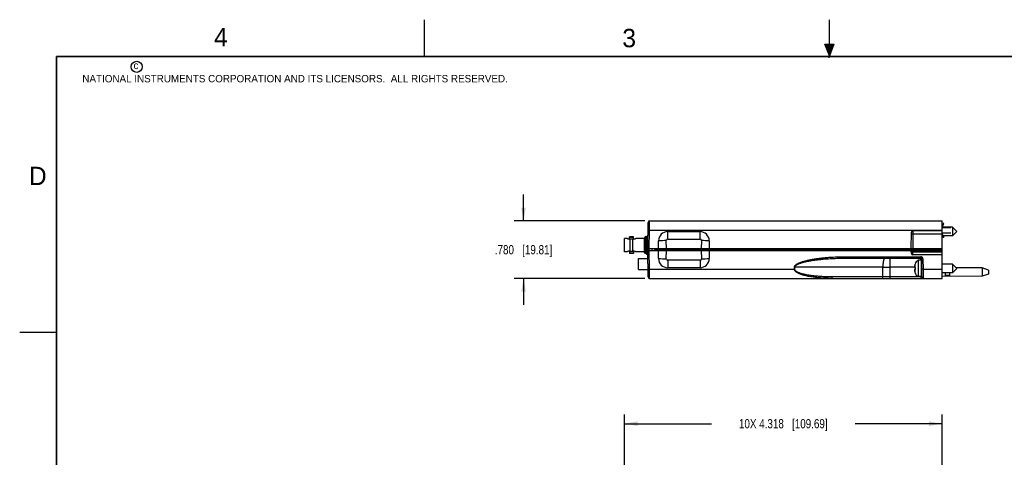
# Model space of a CAD drawing. Header units: inches. Extents: x 0 to 22, y 0 to 17.
# Tile 11 of 23: x 0 to 13.4, y 11 to 17. Entities that reach past the tile are written whole.
import ezdxf

# ---------------------------------------------------------------- set-up
doc = ezdxf.new("R2010")
doc.units = ezdxf.units.IN
doc.header["$LTSCALE"] = 1.21
doc.header["$MEASUREMENT"] = 0
doc.layers.get('0').update_dxf_attribs({"linetype": 'CONTINUOUS'})
doc.layers.add('02___PRT_ALL_AXES', color=7, linetype='CONTINUOUS')
doc.layers.add('DIMENSIONS', color=7, linetype='CONTINUOUS')
doc.styles.get("Standard").update_dxf_attribs({"font": 'txt', "width": 0.8})
doc.styles.add('TEXTSTYLE_2', font='txt')
doc.dimstyles.new('DIMSTYLE_1', dxfattribs={"dimtxt": 0.125, "dimasz": 0.18, "dimexe": 0.125, "dimexo": 0.0625, "dimgap": 0.0625, "dimtad": 0, "dimtih": 1, "dimtoh": 1, "dimdec": 3, "dimzin": 4, "dimdsep": 46, "dimtxsty": 'STANDARD', "dimblk": '_FILLED', "dimblk1": '_FILLED', "dimblk2": '_FILLED', "dimcen": 0.09, "dimadec": 0, "dimazin": 0, "dimtp": 0.01, "dimtm": 0.01, "dimtfac": 1, "dimtdec": 3, "dimtofl": 0, "dimtmove": 0, "dimatfit": 3, "dimldrblk": '_FILLED', "dimfxl": 1, "dimtolj": 1, "dimtzin": 4, "dimarcsym": 0})

# ---------------------------------------------------------------- blocks, each defined once
blk = doc.blocks.new('_FILLED')
at = {"color": 0, "linetype": 'BYBLOCK'}
blk.add_solid([(0, 0), (-1, 0.174), (-1, -0.174)], dxfattribs=at)
blk = doc.blocks.new('*D0')
at = {"layer": 'DIMENSIONS', "color": 2, "linetype": 'CONTINUOUS'}
for p, q in [((6.845, 14.263), (6.845, 14.623)), ((8.494, 14.263), (6.72, 14.263)), ((8.494, 13.483), (6.72, 13.483)), ((6.845, 13.483), (6.845, 13.123))]:
    blk.add_line(p, q, dxfattribs=at)
at = {"layer": 'DIMENSIONS', "color": 2, "linetype": 'CONTINUOUS', "xscale": 0.18, "yscale": 0.18, "zscale": 0.18}
for p, rotation in [((6.845, 14.263), 270), ((6.845, 13.483), 90)]:
    blk.add_blockref('_FILLED', p, dxfattribs=dict(at, rotation=rotation))
at = {"layer": 'DIMENSIONS', "color": 2, "linetype": 'CONTINUOUS', "insert": (6.845, 13.935), "char_height": 0.125, "width": 1.225, "attachment_point": 2, "line_spacing_factor": 0.9}
blk.add_mtext('.780{\\Ftxt.shx;\\W1.000000;\\H0.125000; }[19.81]', dxfattribs=at)
blk = doc.blocks.new('*D1')
at = {"layer": 'DIMENSIONS', "color": 2, "linetype": 'CONTINUOUS'}
for p, q in [((8.215, 10.143), (8.215, 11.632)), ((8.215, 11.507), (9.399, 11.507)), ((12.533, 11.507), (11.349, 11.507)), ((12.533, 10.817), (12.533, 11.632))]:
    blk.add_line(p, q, dxfattribs=at)
at = {"layer": 'DIMENSIONS', "color": 2, "linetype": 'CONTINUOUS', "xscale": 0.18, "yscale": 0.18, "zscale": 0.18, "rotation": 180}
blk.add_blockref('_FILLED', (8.215, 11.507), dxfattribs=at)
at = {"layer": 'DIMENSIONS', "color": 2, "linetype": 'CONTINUOUS', "xscale": 0.18, "yscale": 0.18, "zscale": 0.18}
blk.add_blockref('_FILLED', (12.533, 11.507), dxfattribs=at)
at = {"layer": 'DIMENSIONS', "color": 2, "linetype": 'CONTINUOUS', "insert": (10.374, 11.569), "char_height": 0.125, "width": 1.825, "attachment_point": 2, "line_spacing_factor": 0.9}
blk.add_mtext('10X 4.318{\\Ftxt.shx;\\W1.000000;\\H0.125000; }[109.69]', dxfattribs=at)

msp = doc.modelspace()

# ---------------------------------------------------------------- hatches: boundary and pattern name
at = {"linetype": 'CONTINUOUS'}
msp.add_hatch(color=2, dxfattribs=at).paths.add_polyline_path([(11, 16.51), (10.9375, 16.6663), (11.0625, 16.6663)])

# ---------------------------------------------------------------- linework, layer by layer
at = {"color": 2, "linetype": 'CONTINUOUS'}
for p, q in [((5.5, 16.5), (5.5, 17)), ((11, 16.485), (11, 17)), ((11, 16.51), (10.9375, 16.6663)), ((10.9375, 16.6663), (11.0625, 16.6663)), ((11.0625, 16.6663), (11, 16.51)), ((11.015, 16.515), (10.985, 16.485)), ((10.985, 16.485), (11, 16.515)), ((11, 16.485), (11.015, 16.515)), ((0, 12.75), (0.5, 12.75))]:
    msp.add_line(p, q, dxfattribs=at)
at = {"color": 7, "linetype": 'CONTINUOUS', "const_width": 0.02}
for points in [[(0.5, 16.5), (0.5, 0.5)], [(21.5, 16.5), (0.5, 16.5)]]:
    msp.add_lwpolyline(points, dxfattribs=at)
at = {"color": 2, "linetype": 'CONTINUOUS'}
msp.add_circle((1.5893, 16.359), 0.0754, dxfattribs=at)
at = {"layer": '02___PRT_ALL_AXES', "color": 7, "linetype": 'CONTINUOUS'}
for p, q in [((8.5335, 13.8827), (8.5366, 14.2428)), ((8.5557, 14.1388), (8.5566, 14.2627)), ((8.5566, 14.2627), (12.5335, 14.2627)), ((12.5557, 14.2279), (12.5333, 14.2328)), ((12.5333, 14.1799), (12.5557, 14.2279)), ((12.5335, 13.4827), (12.5335, 14.2627)), ((12.5335, 14.1789), (12.556, 14.2272)), ((8.2839, 14.0168), (8.2839, 14.0474)), ((8.339, 14.0474), (8.2839, 14.0474)), ((8.339, 14.0168), (8.339, 14.0474)), ((8.4941, 14.0434), (8.5074, 14.0567)), ((8.5074, 14.0567), (8.5076, 14.0567)), ((8.5163, 14.0415), (8.5076, 14.0567)), ((8.5308, 14.0587), (8.5209, 14.0415)), ((8.5311, 14.0589), (8.5308, 14.0587)), ((8.5324, 13.8084), (8.5324, 14.0617)), ((8.5357, 14.1388), (8.5557, 14.1388)), ((8.5535, 13.8827), (8.5557, 14.1388)), ((8.5557, 14.1388), (12.5335, 14.1388)), ((8.8044, 14.016), (8.8044, 14.1177)), ((8.8044, 14.1177), (9.2425, 14.1177)), ((9.2425, 14.016), (9.2425, 14.1177)), ((12.1135, 13.8827), (12.1154, 14.1098)), ((12.1153, 14.09), (12.1353, 14.09)), ((12.1353, 14.09), (12.1335, 13.8827)), ((12.1354, 14.1297), (12.1353, 14.09)), ((12.1353, 14.09), (12.5335, 14.09)), ((12.5335, 14.1297), (12.1354, 14.1297)), ((12.6717, 14.1787), (12.5328, 14.1787)), ((12.6485, 14.1717), (12.5328, 14.1717)), ((12.6485, 14.1697), (12.5335, 14.1697)), ((12.5335, 14.1027), (12.6485, 14.1027)), ((12.5335, 14.1007), (12.6485, 14.1007)), ((12.5335, 14.0884), (12.553, 14.0446)), ((12.5335, 14.0835), (12.5511, 14.0438)), ((12.6717, 14.0606), (12.5458, 14.0606)), ((12.6485, 14.1697), (12.6485, 14.1717)), ((12.6485, 14.1027), (12.6485, 14.1007)), ((12.7307, 14.1197), (12.6717, 14.1787)), ((12.6717, 14.1787), (12.6717, 14.0606)), ((12.7307, 14.1197), (12.6717, 14.0606)), ((8.215, 13.8455), (8.215, 14.0246)), ((8.2524, 14.0246), (8.215, 14.0246)), ((8.3346, 14.0159), (8.2883, 14.0159)), ((8.2912, 14.0159), (8.2912, 13.8541)), ((8.3317, 13.8541), (8.3317, 14.0159)), ((8.4906, 14.0246), (8.3705, 14.0246)), ((8.4906, 13.8302), (8.4906, 14.0299)), ((8.4909, 14.0402), (8.4908, 14.0401)), ((8.4911, 14.037), (8.4911, 14.0357)), ((8.4911, 14.0357), (8.4912, 14.0343)), ((8.4912, 14.0343), (8.4916, 14.019)), ((8.4916, 14.019), (8.4923, 13.9994)), ((8.4923, 13.9994), (8.4925, 13.9917)), ((8.4926, 13.9898), (8.4925, 13.9917)), ((8.4925, 13.9917), (8.4928, 13.9834)), ((8.4928, 13.9834), (8.4929, 13.979)), ((8.4929, 14.0415), (8.4929, 14.0415)), ((8.4929, 13.979), (8.4952, 13.8927)), ((8.4968, 13.8932), (8.4931, 13.9787)), ((8.4941, 14.0434), (8.4934, 14.0424)), ((8.4949, 14.0335), (8.4956, 14.0269)), ((8.4962, 14.0185), (8.4972, 14.0012)), ((8.4972, 14.0012), (8.4974, 13.9973)), ((8.4974, 13.9973), (8.4976, 13.9932)), ((8.504, 14.0052), (8.5039, 14.0064)), ((8.5103, 13.9297), (8.5103, 14.0011)), ((8.5164, 14.0415), (8.5163, 14.0415)), ((8.5165, 14.0413), (8.5163, 14.0415)), ((8.6785, 13.8827), (8.6794, 13.9938)), ((8.7871, 13.8827), (8.7849, 13.9961)), ((8.8044, 14.016), (9.2425, 14.016)), ((9.262, 13.9961), (9.2598, 13.8827)), ((9.3675, 13.9938), (9.3685, 13.8827)), ((12.5507, 14.0439), (12.5335, 14.0405)), ((12.5511, 14.0438), (12.5509, 14.0439)), ((12.5511, 14.0438), (12.553, 14.0446)), ((8.2524, 13.8455), (8.215, 13.8455)), ((8.2839, 13.8533), (8.2839, 13.8226)), ((8.339, 13.8226), (8.2839, 13.8226)), ((8.2883, 13.8541), (8.3346, 13.8541)), ((8.339, 13.8533), (8.339, 13.8226)), ((8.4906, 13.8455), (8.3705, 13.8455)), ((8.4985, 13.8222), (8.4906, 13.8302)), ((8.4952, 13.8927), (8.4957, 13.875)), ((8.4962, 13.8589), (8.4969, 13.8424)), ((8.4987, 13.8223), (8.5023, 13.8285)), ((8.5023, 13.8285), (8.5025, 13.8288)), ((8.5025, 13.8288), (8.5041, 13.8297)), ((8.5041, 13.8297), (8.5064, 13.8291)), ((8.5064, 13.8291), (8.5067, 13.8288)), ((8.5067, 13.8288), (8.5069, 13.8285)), ((8.5069, 13.8285), (8.5168, 13.8114)), ((8.517, 13.8112), (8.5168, 13.8114)), ((8.5171, 13.8105), (8.5198, 13.8105)), ((8.5198, 13.8105), (8.52, 13.8107)), ((8.52, 13.8107), (8.5303, 13.8285)), ((8.5283, 13.8358), (8.5271, 13.8503)), ((12.5335, 13.8827), (8.5335, 13.8827)), ((8.5366, 13.5025), (8.5335, 13.8627)), ((8.5335, 13.8627), (12.5335, 13.8627)), ((8.5474, 13.8827), (8.5474, 13.8627)), ((8.5557, 13.6066), (8.5535, 13.8627)), ((8.5914, 13.8627), (8.5914, 13.8827)), ((8.6284, 13.8627), (8.6284, 13.8827)), ((8.6365, 13.8627), (8.6367, 13.8827)), ((8.6366, 13.8725), (8.6416, 13.8725)), ((8.6415, 13.8627), (8.6416, 13.8709)), ((8.6416, 13.8725), (8.6417, 13.8827)), ((8.6416, 13.8725), (8.6836, 13.8725)), ((8.6416, 13.8709), (8.6416, 13.8725)), ((8.6755, 13.8643), (8.6722, 13.8634)), ((8.6823, 13.8666), (8.6775, 13.865)), ((8.6794, 13.7516), (8.6785, 13.8627)), ((8.6838, 13.8627), (8.6836, 13.8728)), ((8.6836, 13.8728), (8.7086, 13.8728)), ((8.7086, 13.8728), (8.7086, 13.8827)), ((8.7088, 13.8627), (8.7086, 13.8728)), ((8.7086, 13.8728), (9.3218, 13.8728)), ((8.7849, 13.7493), (8.7871, 13.8627)), ((9.2598, 13.8627), (9.262, 13.7493)), ((9.3218, 13.8728), (9.3218, 13.8827)), ((9.3218, 13.8728), (9.3218, 13.8627)), ((9.3343, 13.8728), (9.3343, 13.8627)), ((9.3343, 13.8728), (9.3747, 13.8728)), ((9.3685, 13.8627), (9.3675, 13.7516)), ((9.3747, 13.8627), (9.3747, 13.8728)), ((9.3872, 13.8728), (9.3872, 13.8827)), ((9.3872, 13.8627), (9.3872, 13.8728)), ((9.3872, 13.8728), (12.0383, 13.8728)), ((12.0381, 13.8627), (12.0383, 13.8728)), ((12.0383, 13.8728), (12.0383, 13.8827)), ((12.0383, 13.8728), (12.0633, 13.8728)), ((12.0631, 13.8627), (12.0633, 13.8728)), ((12.0714, 13.8643), (12.0632, 13.8671)), ((12.0633, 13.8725), (12.4384, 13.8725)), ((12.1138, 13.8225), (12.1135, 13.8627)), ((12.1336, 13.842), (12.1334, 13.8627)), ((12.1336, 13.842), (12.5335, 13.842)), ((12.1338, 13.8027), (12.1336, 13.842)), ((12.5335, 13.8027), (12.1338, 13.8027)), ((12.4382, 13.8827), (12.4384, 13.8725)), ((12.4384, 13.8627), (12.4384, 13.8725)), ((12.4384, 13.8725), (12.4584, 13.8725)), ((12.4582, 13.8827), (12.4584, 13.8725)), ((12.4634, 13.8725), (12.4584, 13.8725)), ((12.4634, 13.8725), (12.4632, 13.8827)), ((12.4634, 13.8725), (12.5335, 13.8725)), ((8.4072, 13.6038), (8.4072, 13.7512)), ((8.4072, 13.7512), (8.4406, 13.7512)), ((8.4406, 13.7523), (8.4406, 13.7512)), ((8.4406, 13.7523), (8.5344, 13.7523)), ((8.8044, 13.7294), (8.8044, 13.6277)), ((9.2425, 13.7294), (8.8044, 13.7294)), ((9.2425, 13.7294), (9.2425, 13.6277)), ((11.2413, 13.7775), (12.2415, 13.7775)), ((11.2413, 13.7775), (11.2413, 13.7577)), ((11.2413, 13.7577), (12.2415, 13.7577)), ((11.827, 13.4827), (11.8271, 13.7577)), ((12.1603, 13.6636), (12.1603, 13.6326)), ((12.1638, 13.6777), (12.1638, 13.676)), ((12.2485, 13.7279), (12.2081, 13.7279)), ((12.2081, 13.7279), (12.2081, 13.5074)), ((12.2415, 13.7775), (12.2415, 13.7577)), ((12.2417, 13.7341), (12.2415, 13.7577)), ((12.2418, 13.7279), (12.2417, 13.7341)), ((12.2485, 13.7279), (12.2485, 13.5074)), ((12.2515, 13.7478), (12.2537, 13.5026)), ((12.2515, 13.7478), (12.2715, 13.7478)), ((12.2715, 13.7478), (12.2728, 13.6066)), ((12.6717, 13.6767), (12.5335, 13.6767)), ((12.7307, 13.6177), (12.6717, 13.6767)), ((12.6717, 13.6767), (12.6717, 13.5586)), ((8.4072, 13.6038), (8.4406, 13.6038)), ((8.4406, 13.6038), (8.4406, 13.6027)), ((8.4406, 13.6027), (8.5357, 13.6027)), ((8.5357, 13.6066), (8.5557, 13.6066)), ((8.5557, 13.6066), (10.5258, 13.6066)), ((8.5566, 13.4827), (8.5557, 13.6066)), ((9.2425, 13.6277), (8.8044, 13.6277)), ((10.5258, 13.6066), (10.5258, 13.6338)), ((10.5258, 13.6338), (10.5298, 13.6338)), ((10.5258, 13.6066), (10.5298, 13.6066)), ((10.5298, 13.6066), (10.5298, 13.6338)), ((11.7266, 13.6338), (10.5298, 13.6338)), ((11.7265, 13.5025), (11.7266, 13.6338)), ((11.7266, 13.6338), (11.8271, 13.6338)), ((12.1567, 13.6338), (11.8271, 13.6338)), ((12.1573, 13.633), (12.1638, 13.6322)), ((12.1638, 13.6032), (12.1573, 13.6024)), ((12.1603, 13.6027), (12.1603, 13.5717)), ((12.1638, 13.6322), (12.1638, 13.6032)), ((12.1638, 13.5594), (12.1638, 13.5576)), ((12.2728, 13.6066), (12.2528, 13.6066)), ((12.2728, 13.6066), (12.5335, 13.6066)), ((12.2728, 13.6066), (12.2737, 13.4827)), ((12.6717, 13.5586), (12.5335, 13.5586)), ((13.0773, 13.5117), (12.5335, 13.5077)), ((12.5735, 13.5586), (12.5735, 13.5233)), ((12.6335, 13.5239), (12.5735, 13.5233)), ((12.6335, 13.5586), (12.6335, 13.5239)), ((12.7307, 13.6177), (12.6717, 13.5586)), ((13.0773, 13.6237), (12.7221, 13.6263)), ((13.1635, 13.5957), (13.0773, 13.6237)), ((13.0773, 13.6237), (13.0773, 13.5117)), ((13.1635, 13.5397), (13.0773, 13.5117)), ((13.1635, 13.5957), (13.1635, 13.5397)), ((8.5566, 13.4827), (12.5335, 13.4827)), ((11.7265, 13.5025), (11.0372, 13.5025)), ((11.827, 13.5025), (11.7265, 13.5025)), ((12.2437, 13.5025), (11.827, 13.5025)), ((12.2485, 13.5074), (12.2081, 13.5074)), ((12.2437, 13.5025), (12.2436, 13.5074)), ((12.2437, 13.5025), (12.2437, 13.4827)), ((12.2445, 13.5025), (12.2437, 13.5025)), ((12.2537, 13.5025), (12.2445, 13.5025))]:
    msp.add_line(p, q, dxfattribs=at)
for points in [[(8.4929, 14.0415), (8.4927, 14.0413), (8.4913, 14.0404), (8.491, 14.0403)], [(8.5209, 14.0415), (8.5206, 14.0412), (8.5186, 14.0403), (8.5166, 14.0412), (8.5164, 14.0415)], [(8.5303, 13.8285), (8.5305, 13.8288), (8.5321, 13.8297), (8.5324, 13.8296)]]:
    msp.add_lwpolyline(points, dxfattribs=at)
for centre, radius, start, end in [((8.5566, 14.2427), 0.02, 89.99994, 179.49269), ((8.8044, 13.9927), 0.125, 90.00035, 179.49958), ((9.2425, 13.9927), 0.125, 0.50063, 89.99941), ((12.1354, 14.1097), 0.02, 90, 179.5), ((8.315, 14.1939), 0.18, 260.03905, 261.47378), ((8.3083, 14.1915), 0.1775, 278.51631, 279.97099), ((4.4979, 13.796), 3.9994, 2.61889, 2.77714), ((8.4057, 14.0246), 0.0897, 6.86687, 7.88099), ((8.3623, 14.0193), 0.1334, 6.13009, 6.90488), ((7.9558, 13.9829), 0.5415, 3.76625, 4.65266), ((9.1921, -7.0408), 21.0408, 91.10893, 91.39632), ((8.8044, 13.9965), 0.0195, 90.02728, 181.13829), ((9.2425, 13.9965), 0.0195, 358.86162, 89.97275), ((8.8783, -5.9643), 19.9641, 88.59592, 88.89882), ((8.3146, 13.6786), 0.1775, 98.51631, 99.97099), ((8.3079, 13.6761), 0.18, 80.03905, 81.47378), ((11.5024, 13.9641), 3.008, 181.69894, 182.00447), ((12.6635, 14.082), 4.171, 182.5953, 182.717), ((9.4128, 13.8829), 0.9169, 182.53034, 182.70466), ((11.2758, 14.0156), 2.7817, 182.70432, 182.96047), ((8.6208, 13.8494), 0.1213, 186.28696, 187.11773), ((9.0008, 13.8617), 0.4846, 183.93782, 184.40739), ((9.469, 13.9147), 0.9441, 183.32053, 183.91212), ((8.6411, 13.8485), 0.1135, 186.406, 187.26805), ((12.513, 14.0738), 3.9871, 182.5838, 182.83359), ((10.4798, 13.9733), 1.9514, 182.83708, 183.392), ((9.5355, 13.9184), 1.0055, 183.45338, 183.8217), ((9.2493, 13.8995), 0.7187, 183.83938, 184.07439), ((8.6736, 13.8727), 0.01, 1, 85.31557), ((8.6434, 13.9724), 0.1127, 286.56744, 287.63338), ((8.5948, 14.117), 0.2653, 289.26528, 289.58544), ((9.3281, 10.6079), 3.2649, 89.8908, 90.10988), ((9.3809, 10.8281), 3.0447, 89.88238, 90.11759), ((12.0733, 13.8727), 0.01, 90, 179), ((12.0935, 13.9388), 0.0777, 253.4336, 254.78467), ((12.1338, 13.8227), 0.02, 180.5, 270), ((12.4684, 13.8727), 0.01, 181, 270), ((8.8044, 13.7527), 0.125, 180.50063, 269.99941), ((9.1686, 33.7097), 19.9641, 268.59592, 268.89882), ((8.8044, 13.7489), 0.0195, 178.86163, 269.97276), ((9.2425, 13.7527), 0.125, 270.00035, 359.49958), ((9.2425, 13.7489), 0.0195, 270.02728, 1.13829), ((8.8548, 34.7862), 21.0408, 271.10893, 271.39632), ((12.3184, 13.6316), 0.1618, 175.17073, 177.72614), ((12.3181, 13.6316), 0.1615, 174.64726, 175.16994), ((12.3731, 13.6177), 0.2178, 167.82185, 172.34613), ((12.2563, 13.6429), 0.0982, 160.33702, 167.83528), ((12.2512, 13.6452), 0.0933, 117.5225, 159.56387), ((12.2415, 13.7475), 0.03, 0.50013, 89.99987), ((12.2415, 13.7477), 0.01, 0.5, 90), ((12.2524, 13.661), 0.00394, 180, 270), ((12.2127, 13.6418), 0.0561, 183.91971, 189.11726), ((12.212, 13.5936), 0.0554, 175.21884, 176.08811), ((12.3185, 13.6038), 0.1619, 182.27432, 182.78498), ((12.2125, 13.5935), 0.0559, 173.49543, 175.21737), ((12.3181, 13.6037), 0.1615, 182.78469, 185.35274), ((12.2136, 13.5934), 0.057, 170.90755, 173.48987), ((12.3731, 13.6177), 0.2178, 187.65387, 192.17815), ((12.2563, 13.5924), 0.0982, 192.16472, 199.66298), ((12.2512, 13.5902), 0.0933, 200.43613, 242.4775), ((12.2524, 13.5744), 0.00394, 90, 180), ((8.5566, 13.5027), 0.02, 180.5, 270), ((12.2737, 13.5027), 0.02, 180.5, 270)]:
    msp.add_arc(centre, radius, start, end, dxfattribs=at)
for points, knots in [([(12.556, 14.2272), (12.556, 14.2273), (12.556, 14.2274), (12.556, 14.2276), (12.5559, 14.2278), (12.5558, 14.2279), (12.5557, 14.2279)], [0, 0, 0, 0, 0.1896293, 0.4085524, 0.6756186, 1, 1, 1, 1]), ([(8.2839, 14.0474), (8.2846, 14.0473), (8.2873, 14.0466), (8.2929, 14.0455), (8.3014, 14.0443), (8.3114, 14.0438), (8.3215, 14.0443), (8.33, 14.0455), (8.3356, 14.0466), (8.3383, 14.0473), (8.339, 14.0474)], [0, 0, 0, 0, 0.0389146, 0.1482264, 0.3098827, 0.5, 0.6901173, 0.8517736, 0.9610854, 1, 1, 1, 1]), ([(8.5076, 14.0567), (8.5076, 14.0566), (8.5077, 14.0564), (8.5078, 14.0561), (8.5078, 14.0557), (8.508, 14.0549), (8.5081, 14.0537), (8.5083, 14.0519), (8.5084, 14.0496), (8.5086, 14.047), (8.5088, 14.044), (8.5089, 14.0406), (8.5091, 14.0368), (8.5093, 14.031), (8.5096, 14.023), (8.5099, 14.0124), (8.5102, 14.005), (8.5103, 14.0011)], [0, 0, 0, 0, 0.0039213, 0.0096969, 0.0173764, 0.0269782, 0.0519596, 0.0845574, 0.1246268, 0.172014, 0.2265615, 0.288085, 0.3563518, 0.4311233, 0.5992163, 0.7899296, 1, 1, 1, 1]), ([(8.5324, 14.0533), (8.5324, 14.0538), (8.5324, 14.0546), (8.5322, 14.0557), (8.5321, 14.0567), (8.5319, 14.0575), (8.5318, 14.0582), (8.5316, 14.0588), (8.5315, 14.0592), (8.5313, 14.0594), (8.5313, 14.0595)], [0, 0, 0, 0, 0.2038568, 0.3859712, 0.5453988, 0.6817139, 0.7950777, 0.8855156, 0.9534475, 1, 1, 1, 1]), ([(8.5324, 14.0617), (8.5324, 14.0632), (8.5328, 14.0661), (8.5341, 14.0689), (8.5348, 14.0702)], [0, 0, 0, 0, 0.4995329, 1, 1, 1, 1]), ([(8.2524, 14.0246), (8.2558, 14.0235), (8.2661, 14.0204), (8.2767, 14.0179), (8.2839, 14.0167)], [0, 0, 0, 0, 0.3265717, 1, 1, 1, 1]), ([(8.339, 14.0167), (8.3462, 14.0179), (8.3568, 14.0204), (8.3671, 14.0235), (8.3705, 14.0246)], [0, 0, 0, 0, 0.6734282, 1, 1, 1, 1]), ([(8.4906, 14.0399), (8.4906, 14.0399), (8.4906, 14.0399), (8.4906, 14.0399), (8.4907, 14.0399), (8.4907, 14.0399), (8.4908, 14.04), (8.4909, 14.04), (8.491, 14.04), (8.491, 14.04), (8.491, 14.04), (8.491, 14.0399), (8.491, 14.0398), (8.491, 14.0398), (8.491, 14.0396), (8.491, 14.0395), (8.491, 14.0392), (8.491, 14.0388), (8.491, 14.0383), (8.491, 14.0376), (8.4911, 14.0372), (8.4911, 14.037)], [0, 0, 0, 0, 0.0057071, 0.0126434, 0.0219391, 0.0456142, 0.0725917, 0.0987211, 0.120124, 0.1344103, 0.1465985, 0.1633938, 0.1855552, 0.211805, 0.2404128, 0.298087, 0.35466, 0.4785784, 0.6296049, 0.8040916, 1, 1, 1, 1]), ([(8.4929, 14.0415), (8.4929, 14.0416), (8.4929, 14.0417), (8.493, 14.0418), (8.4932, 14.0418), (8.4933, 14.0418), (8.4934, 14.0417), (8.4935, 14.0415), (8.4937, 14.0411), (8.4939, 14.0404), (8.4941, 14.0394), (8.4943, 14.0382), (8.4945, 14.0374), (8.4945, 14.0369)], [0, 0, 0, 0, 0.0310712, 0.0550352, 0.0739803, 0.0921119, 0.114323, 0.143722, 0.2295754, 0.3560698, 0.5256538, 0.7398725, 1, 1, 1, 1]), ([(8.4983, 14.039), (8.4981, 14.0395), (8.4978, 14.0404), (8.4973, 14.0416), (8.4968, 14.0426), (8.4963, 14.0433), (8.4958, 14.0438), (8.4952, 14.044), (8.4946, 14.0439), (8.4943, 14.0436), (8.4941, 14.0434)], [0, 0, 0, 0, 0.2158138, 0.3985454, 0.5488174, 0.6682585, 0.7608034, 0.8356281, 0.9095858, 1, 1, 1, 1]), ([(8.4976, 13.9932), (8.4982, 13.9824), (8.4991, 13.9606), (8.5005, 13.9272), (8.5017, 13.8991), (8.5027, 13.8772), (8.5033, 13.8668), (8.5036, 13.8619)], [0, 0, 0, 0, 0.2470861, 0.4985701, 0.7625459, 0.8876481, 1, 1, 1, 1]), ([(8.5039, 14.0064), (8.5034, 14.01), (8.5026, 14.0165), (8.5012, 14.0255), (8.5, 14.032), (8.499, 14.0363), (8.4985, 14.0381), (8.4983, 14.039)], [0, 0, 0, 0, 0.3235521, 0.6012454, 0.8279644, 0.9210131, 1, 1, 1, 1]), ([(8.5096, 13.9476), (8.5087, 13.9578), (8.5074, 13.9728), (8.5055, 13.992), (8.5045, 14.001), (8.504, 14.0052)], [0, 0, 0, 0, 0.5324814, 0.7767796, 1, 1, 1, 1]), ([(8.5101, 13.9297), (8.51, 13.9312), (8.5098, 13.9342), (8.5098, 13.9387), (8.5097, 13.9431), (8.5097, 13.9461), (8.5096, 13.9476)], [0, 0, 0, 0, 0.2504071, 0.500813, 0.7508022, 1, 1, 1, 1]), ([(8.5103, 14.0011), (8.5109, 13.9858), (8.5118, 13.9623), (8.5129, 13.9306), (8.5138, 13.9065), (8.5146, 13.8835), (8.5155, 13.8626), (8.5164, 13.8444), (8.517, 13.8334), (8.5173, 13.8285)], [0, 0, 0, 0, 0.2659059, 0.40835, 0.5498159, 0.684732, 0.8078278, 0.9143078, 1, 1, 1, 1]), ([(8.5157, 13.8168), (8.5156, 13.8178), (8.5154, 13.82), (8.5149, 13.8254), (8.5143, 13.8339), (8.5136, 13.8459), (8.513, 13.8603), (8.5123, 13.8764), (8.5113, 13.8998), (8.5107, 13.9177), (8.5103, 13.9297)], [0, 0, 0, 0, 0.0267731, 0.0596105, 0.1436557, 0.2512675, 0.3798215, 0.5246094, 0.6802612, 1, 1, 1, 1]), ([(8.5265, 13.86), (8.526, 13.8683), (8.5251, 13.8863), (8.5239, 13.9141), (8.5229, 13.9382), (8.5221, 13.9569), (8.5215, 13.9703), (8.5209, 13.9832), (8.5203, 13.9957), (8.5197, 14.0074), (8.5191, 14.0178), (8.5185, 14.0255), (8.5181, 14.0307), (8.5178, 14.0339), (8.5174, 14.0365), (8.5171, 14.0386), (8.5169, 14.04), (8.5166, 14.0408), (8.5165, 14.0411), (8.5165, 14.0413)], [0, 0, 0, 0, 0.1376293, 0.2975811, 0.4595209, 0.5353865, 0.6077379, 0.6797317, 0.7494649, 0.8145583, 0.8725872, 0.9214019, 0.9418123, 0.9593733, 0.9739742, 0.9855841, 0.9942348, 0.9974686, 1, 1, 1, 1]), ([(8.5209, 14.0415), (8.5209, 14.0416), (8.521, 14.0417), (8.5211, 14.0418), (8.5212, 14.0418), (8.5214, 14.0418), (8.5215, 14.0416), (8.5216, 14.0414), (8.5217, 14.0411), (8.5218, 14.0408), (8.522, 14.0403), (8.5221, 14.0396), (8.5223, 14.0385), (8.5226, 14.0369), (8.5227, 14.0357), (8.5228, 14.035)], [0, 0, 0, 0, 0.0263855, 0.0460396, 0.0617135, 0.0787028, 0.1016267, 0.1327172, 0.172997, 0.2230345, 0.2832119, 0.3537832, 0.5265124, 0.7417976, 1, 1, 1, 1]), ([(8.5228, 14.035), (8.523, 14.0335), (8.5233, 14.0302), (8.5238, 14.0247), (8.5242, 14.0182), (8.5249, 14.0079), (8.5256, 13.9937), (8.5265, 13.9756), (8.5273, 13.9564), (8.5282, 13.9362), (8.529, 13.9154), (8.5296, 13.9012), (8.53, 13.8941)], [0, 0, 0, 0, 0.0318281, 0.0712484, 0.1177069, 0.1703512, 0.2900683, 0.4213082, 0.5554994, 0.698343, 0.8494716, 1, 1, 1, 1]), ([(8.2839, 13.8534), (8.2767, 13.8521), (8.2661, 13.8496), (8.2558, 13.8465), (8.2524, 13.8455)], [0, 0, 0, 0, 0.6734282, 1, 1, 1, 1]), ([(8.339, 13.8226), (8.3383, 13.8228), (8.3356, 13.8234), (8.33, 13.8246), (8.3215, 13.8257), (8.3114, 13.8262), (8.3014, 13.8257), (8.2929, 13.8246), (8.2873, 13.8234), (8.2846, 13.8228), (8.2839, 13.8226)], [0, 0, 0, 0, 0.0389146, 0.1482264, 0.3098827, 0.5, 0.6901173, 0.8517736, 0.9610854, 1, 1, 1, 1]), ([(8.3705, 13.8455), (8.3671, 13.8465), (8.3568, 13.8496), (8.3462, 13.8521), (8.339, 13.8534)], [0, 0, 0, 0, 0.3265717, 1, 1, 1, 1]), ([(8.497, 13.8396), (8.497, 13.8384), (8.4972, 13.8361), (8.4973, 13.8328), (8.4975, 13.83), (8.4977, 13.8276), (8.4979, 13.8256), (8.498, 13.8243), (8.4982, 13.8234), (8.4983, 13.823), (8.4983, 13.8226), (8.4984, 13.8224), (8.4984, 13.8223)], [0, 0, 0, 0, 0.2115891, 0.3996117, 0.5632947, 0.7020239, 0.8153067, 0.9028141, 0.9367824, 0.9642693, 0.9853039, 1, 1, 1, 1]), ([(8.5003, 13.8361), (8.5, 13.8382), (8.4996, 13.843), (8.499, 13.8511), (8.4984, 13.8609), (8.498, 13.8681), (8.4978, 13.8719)], [0, 0, 0, 0, 0.1750457, 0.4027134, 0.6798202, 1, 1, 1, 1]), ([(8.5015, 13.8289), (8.5014, 13.8292), (8.5012, 13.8298), (8.501, 13.831), (8.5007, 13.8326), (8.5006, 13.8337), (8.5005, 13.8344)], [0, 0, 0, 0, 0.1553425, 0.3703759, 0.6509361, 1, 1, 1, 1]), ([(8.5023, 13.8285), (8.5023, 13.8285), (8.5022, 13.8284), (8.5021, 13.8283), (8.502, 13.8282), (8.5019, 13.8283), (8.5018, 13.8284), (8.5016, 13.8286), (8.5016, 13.8288), (8.5015, 13.8289)], [0, 0, 0, 0, 0.1412391, 0.2478198, 0.3315344, 0.4128728, 0.5121904, 0.6404561, 1, 1, 1, 1]), ([(8.5036, 13.8619), (8.5039, 13.8565), (8.5043, 13.8491), (8.505, 13.8402), (8.5054, 13.8366), (8.5056, 13.835)], [0, 0, 0, 0, 0.595852, 0.8227955, 1, 1, 1, 1]), ([(8.5056, 13.835), (8.5057, 13.8342), (8.5059, 13.8328), (8.5062, 13.8309), (8.5064, 13.8297), (8.5067, 13.829), (8.5068, 13.8287), (8.5068, 13.8286)], [0, 0, 0, 0, 0.3704886, 0.6569407, 0.864002, 0.9405073, 1, 1, 1, 1]), ([(8.5168, 13.8114), (8.5168, 13.8115), (8.5167, 13.8117), (8.5165, 13.8123), (8.5162, 13.8133), (8.516, 13.8149), (8.5158, 13.8161), (8.5157, 13.8168)], [0, 0, 0, 0, 0.0572805, 0.1325389, 0.3382126, 0.6253451, 1, 1, 1, 1]), ([(8.5176, 13.8245), (8.5178, 13.8222), (8.5181, 13.8191), (8.5185, 13.8153), (8.5187, 13.8137), (8.5189, 13.8131)], [0, 0, 0, 0, 0.5956038, 0.8222254, 1, 1, 1, 1]), ([(8.5189, 13.8131), (8.5189, 13.8127), (8.519, 13.8122), (8.5192, 13.8115), (8.5193, 13.8112), (8.5194, 13.8109), (8.5195, 13.8106), (8.5197, 13.8105), (8.5198, 13.8105)], [0, 0, 0, 0, 0.4098634, 0.5730621, 0.7087476, 0.8174372, 0.9002068, 1, 1, 1, 1]), ([(8.5303, 13.8285), (8.5303, 13.8285), (8.5302, 13.8284), (8.5301, 13.8283), (8.53, 13.8282), (8.5299, 13.8283), (8.5297, 13.8285), (8.5296, 13.8287), (8.5295, 13.8289), (8.5294, 13.8293), (8.5293, 13.8297), (8.5291, 13.8303), (8.529, 13.8313), (8.5287, 13.8326), (8.5286, 13.8336), (8.5285, 13.8341)], [0, 0, 0, 0, 0.0307194, 0.0530637, 0.07095, 0.0907193, 0.1171291, 0.1521384, 0.1964235, 0.2501023, 0.3130012, 0.3848471, 0.5545155, 0.759103, 1, 1, 1, 1]), ([(8.5339, 13.8017), (8.5334, 13.8027), (8.5327, 13.8049), (8.5324, 13.8073), (8.5324, 13.8084)], [0, 0, 0, 0, 0.5008218, 1, 1, 1, 1]), ([(9.3343, 13.8728), (9.3343, 13.8741), (9.3341, 13.876), (9.3335, 13.8783), (9.3329, 13.8798), (9.3321, 13.881), (9.3313, 13.8819), (9.3303, 13.8825), (9.3296, 13.8827), (9.3293, 13.8827)], [0, 0, 0, 0, 0.318547, 0.4664363, 0.6017105, 0.7219894, 0.8266103, 0.9174902, 1, 1, 1, 1]), ([(9.3747, 13.8728), (9.3746, 13.8741), (9.3745, 13.876), (9.3738, 13.8783), (9.3732, 13.8798), (9.3725, 13.881), (9.3716, 13.8819), (9.3707, 13.8825), (9.37, 13.8827), (9.3697, 13.8827)], [0, 0, 0, 0, 0.318547, 0.4664363, 0.6017105, 0.7219894, 0.8266102, 0.9174902, 1, 1, 1, 1]), ([(12.1336, 13.842), (12.1323, 13.842), (12.1298, 13.8419), (12.1261, 13.8419), (12.1231, 13.8419), (12.121, 13.8419), (12.1195, 13.842), (12.1182, 13.842), (12.1171, 13.842), (12.1161, 13.842), (12.1153, 13.842), (12.1148, 13.842), (12.1145, 13.8421), (12.1142, 13.8421), (12.114, 13.8421), (12.1139, 13.8421), (12.1137, 13.8421), (12.1137, 13.8421), (12.1136, 13.8421), (12.1136, 13.8422)], [0, 0, 0, 0, 0.1949665, 0.3824387, 0.5552158, 0.6339912, 0.7066632, 0.7725329, 0.830967, 0.8814043, 0.9233612, 0.9410312, 0.9564378, 0.9695454, 0.9803241, 0.9887516, 0.9948153, 0.9985231, 1, 1, 1, 1]), ([(12.4684, 13.8627), (12.4681, 13.8627), (12.4674, 13.8628), (12.4665, 13.8633), (12.4657, 13.8642), (12.4649, 13.8654), (12.4643, 13.8669), (12.4636, 13.8692), (12.4634, 13.8712), (12.4634, 13.8725)], [0, 0, 0, 0, 0.0782553, 0.1643546, 0.2640531, 0.3805646, 0.5147915, 0.6654923, 1, 1, 1, 1]), ([(10.5258, 13.6338), (10.5258, 13.6357), (10.5262, 13.6396), (10.5279, 13.6453), (10.5305, 13.6506), (10.5349, 13.6571), (10.5416, 13.6643), (10.5507, 13.6717), (10.5605, 13.6783), (10.5707, 13.6841), (10.5812, 13.6894), (10.5954, 13.6959), (10.6136, 13.7031), (10.6359, 13.7107), (10.6584, 13.7174), (10.6811, 13.7234), (10.704, 13.7289), (10.7269, 13.7339), (10.75, 13.7385), (10.7808, 13.744), (10.8195, 13.7502), (10.8661, 13.7564), (10.9128, 13.7617), (10.9596, 13.7661), (11.0065, 13.7697), (11.069, 13.7736), (11.1473, 13.7767), (11.21, 13.7775), (11.2413, 13.7775)], [0, 0, 0, 0, 0.0078013, 0.0156049, 0.0234117, 0.0312209, 0.046829, 0.0624477, 0.0780705, 0.0936951, 0.1093205, 0.1249463, 0.1561953, 0.1874462, 0.2186978, 0.2499499, 0.2812022, 0.3124547, 0.3437072, 0.3749597, 0.4374636, 0.4999678, 0.5624723, 0.6249769, 0.6874816, 0.7499864, 0.874993, 1, 1, 1, 1]), ([(10.5298, 13.6338), (10.5298, 13.6347), (10.5299, 13.6367), (10.5307, 13.6404), (10.5325, 13.645), (10.5356, 13.6498), (10.5394, 13.6542), (10.5436, 13.6582), (10.5496, 13.6631), (10.5577, 13.6684), (10.5678, 13.674), (10.5783, 13.6789), (10.5889, 13.6834), (10.5997, 13.6875), (10.6107, 13.6913), (10.6254, 13.696), (10.6439, 13.7013), (10.6663, 13.707), (10.6889, 13.7121), (10.7116, 13.7167), (10.7343, 13.7209), (10.7571, 13.7247), (10.7876, 13.7294), (10.8258, 13.7346), (10.8718, 13.7399), (10.9178, 13.7443), (10.9793, 13.7493), (11.0563, 13.7538), (11.1488, 13.757), (11.2105, 13.7577), (11.2413, 13.7577)], [0, 0, 0, 0, 0.0039055, 0.0078113, 0.0156127, 0.0234202, 0.0312312, 0.0390439, 0.0468574, 0.0624801, 0.0781056, 0.093732, 0.1093587, 0.1249854, 0.1406121, 0.1562387, 0.1874903, 0.2187422, 0.2499939, 0.2812456, 0.3124972, 0.3437486, 0.3749999, 0.4375013, 0.5000026, 0.5625038, 0.6250048, 0.7500036, 0.875002, 1, 1, 1, 1]), ([(11.7517, 13.7577), (11.7513, 13.7577), (11.7505, 13.7576), (11.7492, 13.7571), (11.748, 13.7563), (11.7468, 13.7553), (11.7456, 13.7539), (11.7439, 13.7516), (11.742, 13.748), (11.7398, 13.7428), (11.7377, 13.7366), (11.7358, 13.7293), (11.734, 13.7212), (11.7323, 13.7122), (11.7309, 13.7025), (11.7296, 13.6921), (11.7282, 13.6772), (11.727, 13.6577), (11.7266, 13.6418), (11.7266, 13.6338)], [0, 0, 0, 0, 0.0094785, 0.0194714, 0.0304164, 0.0426417, 0.056374, 0.0717611, 0.1078078, 0.1511327, 0.2016976, 0.2592546, 0.3234134, 0.3936761, 0.4694598, 0.550111, 0.6349184, 0.8139178, 1, 1, 1, 1]), ([(11.0331, 13.4827), (11.0106, 13.4827), (10.9655, 13.4834), (10.9091, 13.4862), (10.8641, 13.4896), (10.8304, 13.4928), (10.7968, 13.4967), (10.7633, 13.5014), (10.7299, 13.507), (10.6967, 13.5135), (10.6692, 13.52), (10.6474, 13.5259), (10.6311, 13.5307), (10.6151, 13.5361), (10.5992, 13.5421), (10.5836, 13.5488), (10.5709, 13.5552), (10.5611, 13.5609), (10.554, 13.5656), (10.5471, 13.5707), (10.5407, 13.5764), (10.5349, 13.5827), (10.53, 13.5899), (10.5272, 13.5966), (10.526, 13.6022), (10.5258, 13.6051), (10.5258, 13.6066)], [0, 0, 0, 0, 0.1246845, 0.2493674, 0.3117135, 0.3740628, 0.4364171, 0.4987785, 0.56115, 0.623536, 0.6859432, 0.7171603, 0.7483881, 0.7796299, 0.8108903, 0.8421765, 0.8734998, 0.889185, 0.9048895, 0.9206192, 0.9363824, 0.9521901, 0.9680548, 0.9839834, 0.9919864, 1, 1, 1, 1]), ([(11.0372, 13.5025), (11.0149, 13.5025), (10.9705, 13.5031), (10.915, 13.5053), (10.8706, 13.5081), (10.8374, 13.5108), (10.8042, 13.514), (10.771, 13.5178), (10.738, 13.5223), (10.7051, 13.5276), (10.6778, 13.5329), (10.6561, 13.5377), (10.6399, 13.5416), (10.6238, 13.546), (10.6078, 13.5509), (10.592, 13.5564), (10.5791, 13.5616), (10.569, 13.5663), (10.5616, 13.5701), (10.5543, 13.5744), (10.5474, 13.5791), (10.5409, 13.5845), (10.5362, 13.5897), (10.5331, 13.5944), (10.5313, 13.5982), (10.5301, 13.6023), (10.5298, 13.6052), (10.5298, 13.6066)], [0, 0, 0, 0, 0.1248348, 0.2496669, 0.3120849, 0.3745039, 0.4369248, 0.4993486, 0.5617764, 0.6242104, 0.6866535, 0.7178815, 0.7491143, 0.7803536, 0.8116015, 0.8428614, 0.8741388, 0.8897895, 0.90545, 0.9211235, 0.9368151, 0.952532, 0.9682839, 0.9761891, 0.9841114, 0.99205, 1, 1, 1, 1]), ([(11.0331, 13.4827), (11.0333, 13.4827), (11.0336, 13.4828), (11.034, 13.4831), (11.0343, 13.4836), (11.0347, 13.4842), (11.0351, 13.4851), (11.0354, 13.4861), (11.0357, 13.4872), (11.0361, 13.489), (11.0365, 13.4916), (11.0369, 13.495), (11.0371, 13.4987), (11.0372, 13.5012), (11.0372, 13.5025)], [0, 0, 0, 0, 0.0193492, 0.0424505, 0.07154, 0.1075966, 0.1509333, 0.201512, 0.2590847, 0.3232609, 0.4693282, 0.6348189, 0.8138671, 1, 1, 1, 1]), ([(11.7225, 13.4827), (11.7226, 13.4827), (11.7229, 13.4828), (11.7233, 13.4831), (11.7237, 13.4836), (11.7241, 13.4842), (11.7244, 13.4851), (11.7247, 13.4861), (11.7251, 13.4872), (11.7255, 13.489), (11.7259, 13.4916), (11.7262, 13.495), (11.7265, 13.4987), (11.7265, 13.5012), (11.7265, 13.5025)], [0, 0, 0, 0, 0.0193492, 0.0424505, 0.07154, 0.1075966, 0.1509333, 0.201512, 0.2590847, 0.3232609, 0.4693282, 0.6348189, 0.8138671, 1, 1, 1, 1])]:
    msp.add_open_spline(points, degree=3, knots=knots, dxfattribs=at)

# ---------------------------------------------------------------- texts
at = {"color": 2, "linetype": 'CONTINUOUS', "attachment_point": 1, "line_spacing_factor": 0.9, "style": 'TEXTSTYLE_2'}
for s, insert, char_height, width in [('4', (2.64, 16.8869), 0.25, 0.25), ('3', (8.1875, 16.875), 0.25, 0.25), ('c', (1.5463, 16.428), 0.1, 0.1), ('NATIONAL INSTRUMENTS CORPORATION AND ITS LICENSORS.  ALL RIGHTS RESERVED.', (0.851, 16.2482), 0.1, 7.3), ('D', (0.125, 15), 0.25, 0.25)]:
    msp.add_mtext(s, dxfattribs=dict(at, insert=insert, char_height=char_height, width=width))

# ---------------------------------------------------------------- dimensions: what is measured, and where the dimension line sits
at = {"layer": 'DIMENSIONS', "color": 2, "linetype": 'CONTINUOUS'}
dim = msp.add_linear_dim(base=(6.8446, 13.4827), p1=(8.5566, 14.2627), p2=(8.5566, 13.4827), angle=270, dimstyle='DIMSTYLE_1', dxfattribs=at)
dim.commit()
dim.dimension.update_dxf_attribs({"geometry": '*D0', "text_midpoint": (6.8446, 13.8727), "dimtype": 160})
dim = msp.add_linear_dim(base=(12.53345, 11.50665), p1=(8.21499, 10.08058), p2=(12.53345, 10.75442), text='10X <>', dimstyle='DIMSTYLE_1', dxfattribs=at)
dim.commit()
dim.dimension.update_dxf_attribs({"geometry": '*D1', "text_midpoint": (10.37422, 11.50665), "dimtype": 160})

doc.saveas('drawing.dxf')
